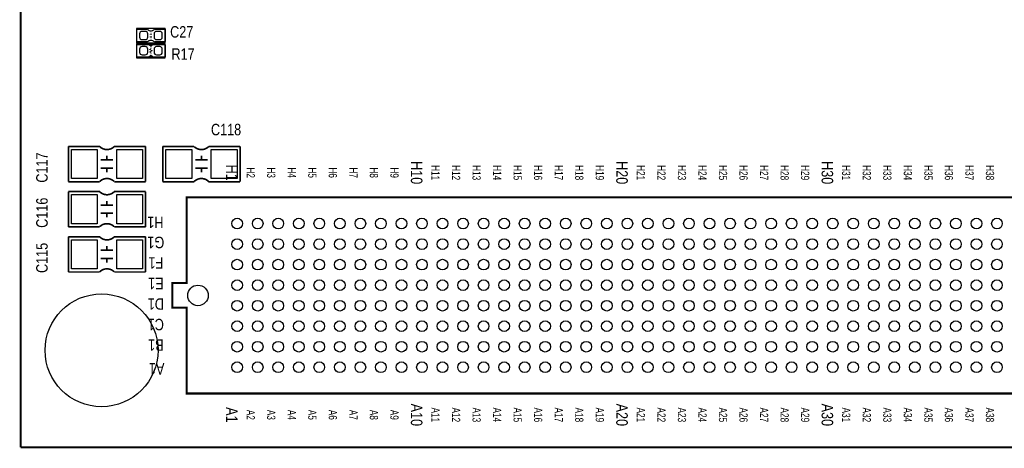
# Model space of a CAD drawing. Extents: x 0 to 180, y 0 to 69.
# Tile 1 of 8: x 0 to 61, y 0 to 26. Entities that reach past the tile are written whole.
import ezdxf
from ezdxf.enums import TextEntityAlignment as Align

# ---------------------------------------------------------------- set-up
doc = ezdxf.new("R2010")
doc.units = 0
for name, color, linetype in [('BG_OUTLINE', 254, 'CONTINUOUS'), ('PG_SILKSCREEN_TOP', 92, 'CONTINUOUS'), ('PIN_TOP', 150, 'CONTINUOUS'), ('RD_SILKSCREEN_TOP', 20, 'CONTINUOUS')]:
    doc.layers.add(name, color=color, linetype=linetype)

msp = doc.modelspace()

# ---------------------------------------------------------------- linework, layer by layer
at = {"layer": 'BG_OUTLINE', "const_width": 0.127}
for points in [[(0, 69.000116), (0, 0)], [(0, 0), (96.999806, 0)]]:
    msp.add_lwpolyline(points, dxfattribs=at)
at = {"layer": 'PG_SILKSCREEN_TOP'}
for points, const_width in [([(7.8486, 25.0952), (7.1628, 25.0952), (7.1628, 25.8572), (7.8486, 25.8572)], 0.0762), ([(7.9756, 25.5524), (8.128, 25.5524)], 0.0508), ([(8.0518, 25.654), (8.0518, 25.5524)], 0.0508), ([(8.9408, 25.0952), (8.9408, 25.8572), (8.255, 25.8572)], 0.0762), ([(7.9756, 25.4), (8.128, 25.4)], 0.0508), ([(8.0518, 25.4), (8.0518, 25.2984)], 0.0508), ([(8.9408, 25.0952), (8.255, 25.0952)], 0.0762), ([(8.9408, 24.9174), (8.1788, 24.9174), (8.0518, 24.8158), (7.9248, 24.9174), (7.1628, 24.9174)], 0.0762), ([(7.1628, 24.9174), (7.1628, 24.1554)], 0.0762), ([(8.1788, 24.9174), (7.9248, 24.9174)], 0.0762), ([(8.0518, 24.7396), (8.0518, 24.6634), (7.9756, 24.6126), (8.128, 24.5364), (7.9756, 24.4602), (8.0518, 24.4094), (8.0518, 24.3332)], 0.0508), ([(8.0772, 24.892), (8.001, 24.892)], 0.0762), ([(8.9408, 24.1554), (8.9408, 24.9174)], 0.0762), ([(7.1628, 24.1554), (7.9248, 24.1554), (8.0518, 24.257), (8.1788, 24.1554), (8.9408, 24.1554)], 0.0762), ([(8.1788, 24.1554), (7.9248, 24.1554)], 0.0762), ([(8.0772, 24.2062), (8.001, 24.2062)], 0.0762), ([(2.9464, 18.6182), (2.9464, 16.4338)], 0.1016), ([(4.9022, 18.6182), (2.9464, 18.6182)], 0.1016), ([(7.7216, 18.6182), (5.7658, 18.6182)], 0.1016), ([(7.7216, 18.6182), (7.7216, 16.4338)], 0.1016), ([(8.7884, 16.4338), (8.7884, 18.6182)], 0.1016), ([(10.7188, 18.6182), (8.7884, 18.6182)], 0.1016), ([(13.5636, 18.6182), (11.6332, 18.6182)], 0.1016), ([(13.5636, 16.4338), (13.5636, 18.6182)], 0.1016), ([(4.953, 17.78), (5.715, 17.78)], 0.1016), ([(5.334, 18.034), (5.334, 17.78)], 0.1016), ([(11.557, 17.78), (10.795, 17.78)], 0.1016), ([(11.176, 17.78), (11.176, 18.034)], 0.1016), ([(4.953, 17.272), (5.715, 17.272)], 0.1016), ([(5.334, 17.272), (5.334, 17.018)], 0.1016), ([(11.557, 17.272), (10.795, 17.272)], 0.1016), ([(11.176, 17.018), (11.176, 17.272)], 0.1016), ([(2.9464, 16.4338), (4.8768, 16.4338)], 0.1016), ([(5.7912, 16.4338), (7.7216, 16.4338)], 0.1016), ([(8.7884, 16.4338), (10.7442, 16.4338)], 0.1016), ([(11.6078, 16.4338), (13.5636, 16.4338)], 0.1016), ([(2.9464, 15.8242), (2.9464, 13.6398)], 0.1016), ([(4.9022, 15.8242), (2.9464, 15.8242)], 0.1016), ([(7.7216, 15.8242), (5.7658, 15.8242)], 0.1016), ([(7.7216, 15.8242), (7.7216, 13.6398)], 0.1016), ([(5.334, 15.24), (5.334, 14.986)], 0.1016), ([(78.741016, 11.647678), (78.741016, 3.327654), (10.261092, 3.327654), (10.261092, 8.637778), (9.371076, 8.637778), (9.371076, 10.157714), (10.261092, 10.157714), (10.261092, 15.467838), (78.741016, 15.467838), (78.741016, 13.247624)], 0.127), ([(4.953, 14.986), (5.715, 14.986)], 0.1016), ([(4.953, 14.478), (5.715, 14.478)], 0.1016), ([(5.334, 14.478), (5.334, 14.224)], 0.1016), ([(2.9464, 13.6398), (4.8768, 13.6398)], 0.1016), ([(5.7912, 13.6398), (7.7216, 13.6398)], 0.1016), ([(2.9464, 13.0302), (2.9464, 10.8458)], 0.1016), ([(4.9022, 13.0302), (2.9464, 13.0302)], 0.1016), ([(7.7216, 13.0302), (5.7658, 13.0302)], 0.1016), ([(7.7216, 13.0302), (7.7216, 10.8458)], 0.1016), ([(4.953, 12.192), (5.715, 12.192)], 0.1016), ([(5.334, 12.446), (5.334, 12.192)], 0.1016), ([(4.953, 11.684), (5.715, 11.684)], 0.1016), ([(5.334, 11.684), (5.334, 11.43)], 0.1016), ([(2.9464, 10.8458), (4.8768, 10.8458)], 0.1016), ([(5.7912, 10.8458), (7.7216, 10.8458)], 0.1016)]:
    msp.add_lwpolyline(points, dxfattribs=dict(at, const_width=const_width))
for points in [[(8.9408, 25.9207), (7.1628, 25.9207)], [(7.1628, 25.9207), (7.1628, 25.0317)], [(8.9408, 25.0317), (8.9408, 25.9207)], [(7.1628, 25.0317), (8.9408, 25.0317)], [(8.9408, 24.9809), (7.1628, 24.9809)], [(7.1628, 24.9809), (7.1628, 24.0919)], [(8.9408, 24.0919), (8.9408, 24.9809)], [(7.1628, 24.0919), (8.9408, 24.0919)]]:
    msp.add_lwpolyline(points, dxfattribs=at)
for points, const_width in [([(7.8486, 25.8572, 0.480625), (8.255, 25.8572)], 0.0762), ([(7.8486, 25.0952, -0.428966), (8.255, 25.0952)], 0.0762), ([(4.8895, 18.6055, 0.414028), (5.7785, 18.6055)], 0.1016), ([(10.7315, 18.6055, 0.413378), (11.6205, 18.6055)], 0.1016), ([(5.7785, 16.4465, 0.413378), (4.8895, 16.4465)], 0.1016), ([(11.6205, 16.4465, 0.414028), (10.7315, 16.4465)], 0.1016), ([(4.8895, 15.8115, 0.414028), (5.7785, 15.8115)], 0.1016), ([(5.7785, 13.6525, 0.413378), (4.8895, 13.6525)], 0.1016), ([(4.8895, 13.0175, 0.414028), (5.7785, 13.0175)], 0.1016), ([(5.7785, 10.8585, 0.413378), (4.8895, 10.8585)], 0.1016)]:
    msp.add_lwpolyline(points, format="xyb", dxfattribs=dict(at, const_width=const_width))
at = {"layer": 'PIN_TOP'}
for points in [[(7.85622, 25.5778, 0.414214), (7.70382, 25.7302), (7.50062, 25.7302, 0.414214), (7.34822, 25.5778), (7.34822, 25.3746, 0.414214), (7.50062, 25.2222), (7.70382, 25.2222, 0.414214), (7.85622, 25.3746)], [(8.75538, 25.5778, 0.414214), (8.60298, 25.7302), (8.39978, 25.7302, 0.414214), (8.24738, 25.5778), (8.24738, 25.3746, 0.414214), (8.39978, 25.2222), (8.60298, 25.2222, 0.414214), (8.75538, 25.3746)], [(7.85622, 24.638, 0.414214), (7.70382, 24.7904), (7.50062, 24.7904, 0.414214), (7.34822, 24.638), (7.34822, 24.4348, 0.414214), (7.50062, 24.2824), (7.70382, 24.2824, 0.414214), (7.85622, 24.4348)], [(8.75538, 24.638, 0.414214), (8.60298, 24.7904), (8.39978, 24.7904, 0.414214), (8.24738, 24.638), (8.24738, 24.4348, 0.414214), (8.39978, 24.2824), (8.60298, 24.2824, 0.414214), (8.75538, 24.4348)]]:
    msp.add_lwpolyline(points, format="xyb", close=True, dxfattribs=at)
for points in [[(3.133852, 16.6243), (3.133852, 18.4277), (4.734052, 18.4277), (4.734052, 16.6243)], [(5.933948, 16.6243), (5.933948, 18.4277), (7.534148, 18.4277), (7.534148, 16.6243)], [(10.576052, 18.4277), (10.576052, 16.6243), (8.975852, 16.6243), (8.975852, 18.4277)], [(13.376148, 18.4277), (13.376148, 16.6243), (11.775948, 16.6243), (11.775948, 18.4277)], [(3.133852, 13.8303), (3.133852, 15.6337), (4.734052, 15.6337), (4.734052, 13.8303)], [(5.933948, 13.8303), (5.933948, 15.6337), (7.534148, 15.6337), (7.534148, 13.8303)], [(3.133852, 11.0363), (3.133852, 12.8397), (4.734052, 12.8397), (4.734052, 11.0363)], [(5.933948, 11.0363), (5.933948, 12.8397), (7.534148, 12.8397), (7.534148, 11.0363)]]:
    msp.add_lwpolyline(points, close=True, dxfattribs=at)
for centre, radius in [((13.386054, 13.842746), 0.3302), ((14.656054, 13.842746), 0.3302), ((15.926054, 13.842746), 0.3302), ((17.196054, 13.842746), 0.3302), ((18.466054, 13.842746), 0.3302), ((19.736054, 13.842746), 0.3302), ((21.006054, 13.842746), 0.3302), ((22.276054, 13.842746), 0.3302), ((23.546054, 13.842746), 0.3302), ((24.816054, 13.842746), 0.3302), ((26.086054, 13.842746), 0.3302), ((27.356054, 13.842746), 0.3302), ((28.626054, 13.842746), 0.3302), ((29.896054, 13.842746), 0.3302), ((31.166054, 13.842746), 0.3302), ((32.436054, 13.842746), 0.3302), ((33.706054, 13.842746), 0.3302), ((34.976054, 13.842746), 0.3302), ((36.246054, 13.842746), 0.3302), ((37.516054, 13.842746), 0.3302), ((38.786054, 13.842746), 0.3302), ((40.056054, 13.842746), 0.3302), ((41.326054, 13.842746), 0.3302), ((42.596054, 13.842746), 0.3302), ((43.866054, 13.842746), 0.3302), ((45.136054, 13.842746), 0.3302), ((46.406054, 13.842746), 0.3302), ((47.676054, 13.842746), 0.3302), ((48.946054, 13.842746), 0.3302), ((50.216054, 13.842746), 0.3302), ((51.486054, 13.842746), 0.3302), ((52.756054, 13.842746), 0.3302), ((54.026054, 13.842746), 0.3302), ((55.296054, 13.842746), 0.3302), ((56.566054, 13.842746), 0.3302), ((57.836054, 13.842746), 0.3302), ((59.106054, 13.842746), 0.3302), ((60.376054, 13.842746), 0.3302), ((13.386054, 12.572746), 0.3302), ((14.656054, 12.572746), 0.3302), ((15.926054, 12.572746), 0.3302), ((17.196054, 12.572746), 0.3302), ((18.466054, 12.572746), 0.3302), ((19.736054, 12.572746), 0.3302), ((21.006054, 12.572746), 0.3302), ((22.276054, 12.572746), 0.3302), ((23.546054, 12.572746), 0.3302), ((24.816054, 12.572746), 0.3302), ((26.086054, 12.572746), 0.3302), ((27.356054, 12.572746), 0.3302), ((28.626054, 12.572746), 0.3302), ((29.896054, 12.572746), 0.3302), ((31.166054, 12.572746), 0.3302), ((32.436054, 12.572746), 0.3302), ((33.706054, 12.572746), 0.3302), ((34.976054, 12.572746), 0.3302), ((36.246054, 12.572746), 0.3302), ((37.516054, 12.572746), 0.3302), ((38.786054, 12.572746), 0.3302), ((40.056054, 12.572746), 0.3302), ((41.326054, 12.572746), 0.3302), ((42.596054, 12.572746), 0.3302), ((43.866054, 12.572746), 0.3302), ((45.136054, 12.572746), 0.3302), ((46.406054, 12.572746), 0.3302), ((47.676054, 12.572746), 0.3302), ((48.946054, 12.572746), 0.3302), ((50.216054, 12.572746), 0.3302), ((51.486054, 12.572746), 0.3302), ((52.756054, 12.572746), 0.3302), ((54.026054, 12.572746), 0.3302), ((55.296054, 12.572746), 0.3302), ((56.566054, 12.572746), 0.3302), ((57.836054, 12.572746), 0.3302), ((59.106054, 12.572746), 0.3302), ((60.376054, 12.572746), 0.3302), ((13.386054, 11.302746), 0.3302), ((14.656054, 11.302746), 0.3302), ((15.926054, 11.302746), 0.3302), ((17.196054, 11.302746), 0.3302), ((18.466054, 11.302746), 0.3302), ((19.736054, 11.302746), 0.3302), ((21.006054, 11.302746), 0.3302), ((22.276054, 11.302746), 0.3302), ((23.546054, 11.302746), 0.3302), ((24.816054, 11.302746), 0.3302), ((26.086054, 11.302746), 0.3302), ((27.356054, 11.302746), 0.3302), ((28.626054, 11.302746), 0.3302), ((29.896054, 11.302746), 0.3302), ((31.166054, 11.302746), 0.3302), ((32.436054, 11.302746), 0.3302), ((33.706054, 11.302746), 0.3302), ((34.976054, 11.302746), 0.3302), ((36.246054, 11.302746), 0.3302), ((37.516054, 11.302746), 0.3302), ((38.786054, 11.302746), 0.3302), ((40.056054, 11.302746), 0.3302), ((41.326054, 11.302746), 0.3302), ((42.596054, 11.302746), 0.3302), ((43.866054, 11.302746), 0.3302), ((45.136054, 11.302746), 0.3302), ((46.406054, 11.302746), 0.3302), ((47.676054, 11.302746), 0.3302), ((48.946054, 11.302746), 0.3302), ((50.216054, 11.302746), 0.3302), ((51.486054, 11.302746), 0.3302), ((52.756054, 11.302746), 0.3302), ((54.026054, 11.302746), 0.3302), ((55.296054, 11.302746), 0.3302), ((56.566054, 11.302746), 0.3302), ((57.836054, 11.302746), 0.3302), ((59.106054, 11.302746), 0.3302), ((60.376054, 11.302746), 0.3302), ((13.386054, 10.032746), 0.3302), ((14.656054, 10.032746), 0.3302), ((15.926054, 10.032746), 0.3302), ((17.196054, 10.032746), 0.3302), ((18.466054, 10.032746), 0.3302), ((19.736054, 10.032746), 0.3302), ((21.006054, 10.032746), 0.3302), ((22.276054, 10.032746), 0.3302), ((23.546054, 10.032746), 0.3302), ((24.816054, 10.032746), 0.3302), ((26.086054, 10.032746), 0.3302), ((27.356054, 10.032746), 0.3302), ((28.626054, 10.032746), 0.3302), ((29.896054, 10.032746), 0.3302), ((31.166054, 10.032746), 0.3302), ((32.436054, 10.032746), 0.3302), ((33.706054, 10.032746), 0.3302), ((34.976054, 10.032746), 0.3302), ((36.246054, 10.032746), 0.3302), ((37.516054, 10.032746), 0.3302), ((38.786054, 10.032746), 0.3302), ((40.056054, 10.032746), 0.3302), ((41.326054, 10.032746), 0.3302), ((42.596054, 10.032746), 0.3302), ((43.866054, 10.032746), 0.3302), ((45.136054, 10.032746), 0.3302), ((46.406054, 10.032746), 0.3302), ((47.676054, 10.032746), 0.3302), ((48.946054, 10.032746), 0.3302), ((50.216054, 10.032746), 0.3302), ((51.486054, 10.032746), 0.3302), ((52.756054, 10.032746), 0.3302), ((54.026054, 10.032746), 0.3302), ((55.296054, 10.032746), 0.3302), ((56.566054, 10.032746), 0.3302), ((57.836054, 10.032746), 0.3302), ((59.106054, 10.032746), 0.3302), ((60.376054, 10.032746), 0.3302), ((10.961116, 9.397746), 0.635), ((4.99999, 5.999988), 3.4925), ((13.386054, 8.762746), 0.3302), ((14.656054, 8.762746), 0.3302), ((15.926054, 8.762746), 0.3302), ((17.196054, 8.762746), 0.3302), ((18.466054, 8.762746), 0.3302), ((19.736054, 8.762746), 0.3302), ((21.006054, 8.762746), 0.3302), ((22.276054, 8.762746), 0.3302), ((23.546054, 8.762746), 0.3302), ((24.816054, 8.762746), 0.3302), ((26.086054, 8.762746), 0.3302), ((27.356054, 8.762746), 0.3302), ((28.626054, 8.762746), 0.3302), ((29.896054, 8.762746), 0.3302), ((31.166054, 8.762746), 0.3302), ((32.436054, 8.762746), 0.3302), ((33.706054, 8.762746), 0.3302), ((34.976054, 8.762746), 0.3302), ((36.246054, 8.762746), 0.3302), ((37.516054, 8.762746), 0.3302), ((38.786054, 8.762746), 0.3302), ((40.056054, 8.762746), 0.3302), ((41.326054, 8.762746), 0.3302), ((42.596054, 8.762746), 0.3302), ((43.866054, 8.762746), 0.3302), ((45.136054, 8.762746), 0.3302), ((46.406054, 8.762746), 0.3302), ((47.676054, 8.762746), 0.3302), ((48.946054, 8.762746), 0.3302), ((50.216054, 8.762746), 0.3302), ((51.486054, 8.762746), 0.3302), ((52.756054, 8.762746), 0.3302), ((54.026054, 8.762746), 0.3302), ((55.296054, 8.762746), 0.3302), ((56.566054, 8.762746), 0.3302), ((57.836054, 8.762746), 0.3302), ((59.106054, 8.762746), 0.3302), ((60.376054, 8.762746), 0.3302), ((13.386054, 7.492746), 0.3302), ((14.656054, 7.492746), 0.3302), ((15.926054, 7.492746), 0.3302), ((17.196054, 7.492746), 0.3302), ((18.466054, 7.492746), 0.3302), ((19.736054, 7.492746), 0.3302), ((21.006054, 7.492746), 0.3302), ((22.276054, 7.492746), 0.3302), ((23.546054, 7.492746), 0.3302), ((24.816054, 7.492746), 0.3302), ((26.086054, 7.492746), 0.3302), ((27.356054, 7.492746), 0.3302), ((28.626054, 7.492746), 0.3302), ((29.896054, 7.492746), 0.3302), ((31.166054, 7.492746), 0.3302), ((32.436054, 7.492746), 0.3302), ((33.706054, 7.492746), 0.3302), ((34.976054, 7.492746), 0.3302), ((36.246054, 7.492746), 0.3302), ((37.516054, 7.492746), 0.3302), ((38.786054, 7.492746), 0.3302), ((40.056054, 7.492746), 0.3302), ((41.326054, 7.492746), 0.3302), ((42.596054, 7.492746), 0.3302), ((43.866054, 7.492746), 0.3302), ((45.136054, 7.492746), 0.3302), ((46.406054, 7.492746), 0.3302), ((47.676054, 7.492746), 0.3302), ((48.946054, 7.492746), 0.3302), ((50.216054, 7.492746), 0.3302), ((51.486054, 7.492746), 0.3302), ((52.756054, 7.492746), 0.3302), ((54.026054, 7.492746), 0.3302), ((55.296054, 7.492746), 0.3302), ((56.566054, 7.492746), 0.3302), ((57.836054, 7.492746), 0.3302), ((59.106054, 7.492746), 0.3302), ((60.376054, 7.492746), 0.3302), ((13.386054, 6.222746), 0.3302), ((14.656054, 6.222746), 0.3302), ((15.926054, 6.222746), 0.3302), ((17.196054, 6.222746), 0.3302), ((18.466054, 6.222746), 0.3302), ((19.736054, 6.222746), 0.3302), ((21.006054, 6.222746), 0.3302), ((22.276054, 6.222746), 0.3302), ((23.546054, 6.222746), 0.3302), ((24.816054, 6.222746), 0.3302), ((26.086054, 6.222746), 0.3302), ((27.356054, 6.222746), 0.3302), ((28.626054, 6.222746), 0.3302), ((29.896054, 6.222746), 0.3302), ((31.166054, 6.222746), 0.3302), ((32.436054, 6.222746), 0.3302), ((33.706054, 6.222746), 0.3302), ((34.976054, 6.222746), 0.3302), ((36.246054, 6.222746), 0.3302), ((37.516054, 6.222746), 0.3302), ((38.786054, 6.222746), 0.3302), ((40.056054, 6.222746), 0.3302), ((41.326054, 6.222746), 0.3302), ((42.596054, 6.222746), 0.3302), ((43.866054, 6.222746), 0.3302), ((45.136054, 6.222746), 0.3302), ((46.406054, 6.222746), 0.3302), ((47.676054, 6.222746), 0.3302), ((48.946054, 6.222746), 0.3302), ((50.216054, 6.222746), 0.3302), ((51.486054, 6.222746), 0.3302), ((52.756054, 6.222746), 0.3302), ((54.026054, 6.222746), 0.3302), ((55.296054, 6.222746), 0.3302), ((56.566054, 6.222746), 0.3302), ((57.836054, 6.222746), 0.3302), ((59.106054, 6.222746), 0.3302), ((60.376054, 6.222746), 0.3302), ((13.386054, 4.952746), 0.3302), ((14.656054, 4.952746), 0.3302), ((15.926054, 4.952746), 0.3302), ((17.196054, 4.952746), 0.3302), ((18.466054, 4.952746), 0.3302), ((19.736054, 4.952746), 0.3302), ((21.006054, 4.952746), 0.3302), ((22.276054, 4.952746), 0.3302), ((23.546054, 4.952746), 0.3302), ((24.816054, 4.952746), 0.3302), ((26.086054, 4.952746), 0.3302), ((27.356054, 4.952746), 0.3302), ((28.626054, 4.952746), 0.3302), ((29.896054, 4.952746), 0.3302), ((31.166054, 4.952746), 0.3302), ((32.436054, 4.952746), 0.3302), ((33.706054, 4.952746), 0.3302), ((34.976054, 4.952746), 0.3302), ((36.246054, 4.952746), 0.3302), ((37.516054, 4.952746), 0.3302), ((38.786054, 4.952746), 0.3302), ((40.056054, 4.952746), 0.3302), ((41.326054, 4.952746), 0.3302), ((42.596054, 4.952746), 0.3302), ((43.866054, 4.952746), 0.3302), ((45.136054, 4.952746), 0.3302), ((46.406054, 4.952746), 0.3302), ((47.676054, 4.952746), 0.3302), ((48.946054, 4.952746), 0.3302), ((50.216054, 4.952746), 0.3302), ((51.486054, 4.952746), 0.3302), ((52.756054, 4.952746), 0.3302), ((54.026054, 4.952746), 0.3302), ((55.296054, 4.952746), 0.3302), ((56.566054, 4.952746), 0.3302), ((57.836054, 4.952746), 0.3302), ((59.106054, 4.952746), 0.3302), ((60.376054, 4.952746), 0.3302)]:
    msp.add_circle(centre, radius, dxfattribs=at)

# ---------------------------------------------------------------- texts
at = {"layer": 'PG_SILKSCREEN_TOP'}
for s, height, rotation, width, p in [('H1', 0.7112, 270, 0.821429, (12.700254, 16.992346)), ('H2', 0.508, 270, 0.75, (13.970254, 16.992346)), ('H3', 0.508, 270, 0.75, (15.240254, 16.992346)), ('H4', 0.508, 270, 0.75, (16.510254, 16.992346)), ('H5', 0.508, 270, 0.75, (17.780254, 16.992346)), ('H6', 0.508, 270, 0.75, (19.050254, 16.992346)), ('H7', 0.508, 270, 0.75, (20.320254, 16.992346)), ('H8', 0.508, 270, 0.75, (21.590254, 16.992346)), ('H9', 0.508, 270, 0.75, (22.860254, 16.992346)), ('H10', 0.7112, 270, 0.821429, (24.130254, 16.992346)), ('H11', 0.508, 270, 0.75, (25.400254, 16.992346)), ('H12', 0.508, 270, 0.75, (26.670254, 16.992346)), ('H13', 0.508, 270, 0.75, (27.940254, 16.992346)), ('H14', 0.508, 270, 0.75, (29.210254, 16.992346)), ('H15', 0.508, 270, 0.75, (30.480254, 16.992346)), ('H16', 0.508, 270, 0.75, (31.750254, 16.992346)), ('H17', 0.508, 270, 0.75, (33.020254, 16.992346)), ('H18', 0.508, 270, 0.75, (34.290254, 16.992346)), ('H19', 0.508, 270, 0.75, (35.560254, 16.992346)), ('H20', 0.7112, 270, 0.821429, (36.830254, 16.992346)), ('H21', 0.508, 270, 0.75, (38.100254, 16.992346)), ('H22', 0.508, 270, 0.75, (39.370254, 16.992346)), ('H23', 0.508, 270, 0.75, (40.640254, 16.992346)), ('H24', 0.508, 270, 0.75, (41.910254, 16.992346)), ('H25', 0.508, 270, 0.75, (43.180254, 16.992346)), ('H26', 0.508, 270, 0.75, (44.450254, 16.992346)), ('H27', 0.508, 270, 0.75, (45.720254, 16.992346)), ('H28', 0.508, 270, 0.75, (46.990254, 16.992346)), ('H29', 0.508, 270, 0.75, (48.260254, 16.992346)), ('H30', 0.7112, 270, 0.821429, (49.530254, 16.992346)), ('H31', 0.508, 270, 0.75, (50.800254, 16.992346)), ('H32', 0.508, 270, 0.75, (52.070254, 16.992346)), ('H33', 0.508, 270, 0.75, (53.340254, 16.992346)), ('H34', 0.508, 270, 0.75, (54.610254, 16.992346)), ('H35', 0.508, 270, 0.75, (55.880254, 16.992346)), ('H36', 0.508, 270, 0.75, (57.150254, 16.992346)), ('H37', 0.508, 270, 0.75, (58.420254, 16.992346)), ('H38', 0.508, 270, 0.75, (59.690254, 16.992346)), ('H1', 0.7112, 180, 0.821429, (8.331454, 14.274546)), ('G1', 0.7112, 180, 0.821429, (8.356854, 13.029946)), ('F1', 0.7112, 180, 0.821429, (8.356854, 11.759946)), ('E1', 0.7112, 180, 0.821429, (8.356854, 10.489946)), ('D1', 0.7112, 180, 0.821429, (8.356854, 9.219946)), ('C1', 0.7112, 180, 0.821429, (8.356854, 7.949946)), ('B1', 0.7112, 180, 0.821429, (8.356854, 6.679946)), ('A1', 0.7112, 180, 0.821429, (8.407654, 5.206746)), ('A1', 0.7112, 270, 0.821429, (12.700254, 2.006346)), ('A10', 0.7112, 270, 0.821429, (24.130254, 2.006346)), ('A11', 0.508, 270, 0.75, (25.400254, 2.006346)), ('A12', 0.508, 270, 0.75, (26.670254, 2.006346)), ('A13', 0.508, 270, 0.75, (27.940254, 2.006346)), ('A14', 0.508, 270, 0.75, (29.210254, 2.006346)), ('A15', 0.508, 270, 0.75, (30.480254, 2.006346)), ('A16', 0.508, 270, 0.75, (31.750254, 2.006346)), ('A17', 0.508, 270, 0.75, (33.020254, 2.006346)), ('A18', 0.508, 270, 0.75, (34.290254, 2.006346)), ('A19', 0.508, 270, 0.75, (35.560254, 2.006346)), ('A20', 0.7112, 270, 0.821429, (36.830254, 2.006346)), ('A21', 0.508, 270, 0.75, (38.100254, 2.006346)), ('A22', 0.508, 270, 0.75, (39.370254, 2.006346)), ('A23', 0.508, 270, 0.75, (40.640254, 2.006346)), ('A24', 0.508, 270, 0.75, (41.910254, 2.006346)), ('A25', 0.508, 270, 0.75, (43.180254, 2.006346)), ('A26', 0.508, 270, 0.75, (44.450254, 2.006346)), ('A27', 0.508, 270, 0.75, (45.720254, 2.006346)), ('A28', 0.508, 270, 0.75, (46.990254, 2.006346)), ('A29', 0.508, 270, 0.75, (48.260254, 2.006346)), ('A30', 0.7112, 270, 0.821429, (49.530254, 2.006346)), ('A31', 0.508, 270, 0.75, (50.800254, 2.006346)), ('A32', 0.508, 270, 0.75, (52.070254, 2.006346)), ('A33', 0.508, 270, 0.75, (53.340254, 2.006346)), ('A34', 0.508, 270, 0.75, (54.610254, 2.006346)), ('A35', 0.508, 270, 0.75, (55.880254, 2.006346)), ('A36', 0.508, 270, 0.75, (57.150254, 2.006346)), ('A37', 0.508, 270, 0.75, (58.420254, 2.006346)), ('A38', 0.508, 270, 0.75, (59.690254, 2.006346)), ('A2', 0.508, 270, 0.75, (13.970254, 2.006346)), ('A3', 0.508, 270, 0.75, (15.240254, 2.006346)), ('A4', 0.508, 270, 0.75, (16.510254, 2.006346)), ('A5', 0.508, 270, 0.75, (17.780254, 2.006346)), ('A6', 0.508, 270, 0.75, (19.050254, 2.006346)), ('A7', 0.508, 270, 0.75, (20.320254, 2.006346)), ('A8', 0.508, 270, 0.75, (21.590254, 2.006346)), ('A9', 0.508, 270, 0.75, (22.860254, 2.006346))]:
    msp.add_text(s, height=height, rotation=rotation, dxfattribs=dict(at, width=width)).set_placement(p, align=Align.CENTER)
at = {"layer": 'RD_SILKSCREEN_TOP', "width": 0.821429}
for s, p in [('C27', (9.9568, 25.3492)), ('C118', (12.7, 19.304))]:
    msp.add_text(s, height=0.7112, dxfattribs=at).set_placement(p, align=Align.CENTER)
msp.add_text('R17', height=0.7112, dxfattribs=at).set_placement((9.3218, 23.9776))
for s, p in [('C117', (1.66878, 16.37284)), ('C116', (1.66878, 13.57884)), ('C115', (1.66878, 10.78484))]:
    msp.add_text(s, height=0.7112, rotation=90, dxfattribs=at).set_placement(p)

doc.saveas('drawing.dxf')
